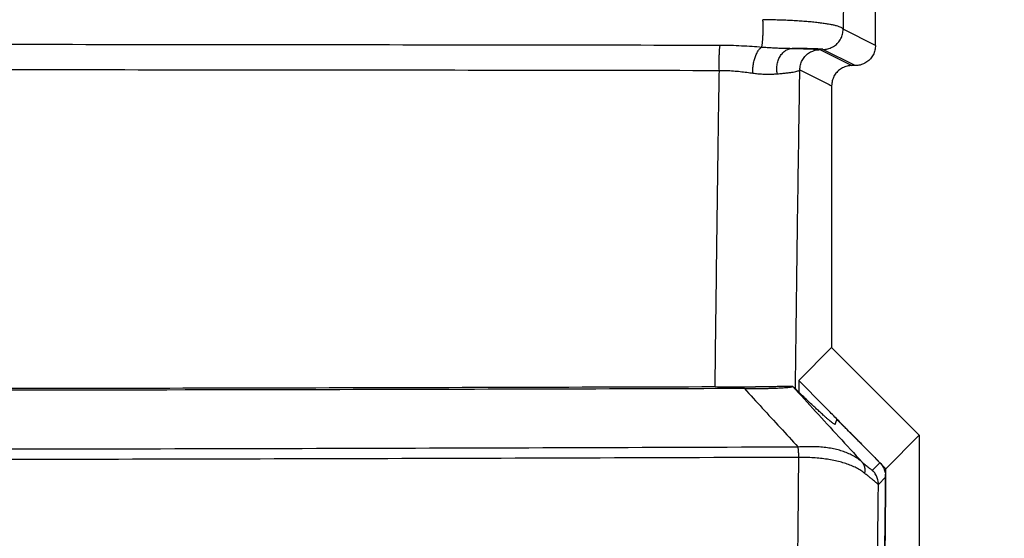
# Model space of a CAD drawing. Header units: inches. Extents: x 0 to 34, y 0 to 22.
# Tile 18 of 64: x 9.301 to 10.425, y 9.96 to 10.552. Entities that reach past the tile are written whole.
import ezdxf

# ---------------------------------------------------------------- set-up
doc = ezdxf.new("R2010")
doc.units = ezdxf.units.IN
doc.header["$LTSCALE"] = 1.87
doc.header["$MEASUREMENT"] = 0
doc.layers.get('0').update_dxf_attribs({"linetype": 'CONTINUOUS'})
doc.layers.add('DIMENSIONS', color=7, linetype='CONTINUOUS')
doc.styles.get("Standard").update_dxf_attribs({"font": 'txt', "width": 0.8})
doc.dimstyles.new('DIMSTYLE_1', dxfattribs={"dimtxt": 0.125, "dimasz": 0.18, "dimexe": 0.18, "dimexo": 0.0625, "dimgap": 0.09, "dimtad": 0, "dimtih": 1, "dimtoh": 1, "dimdec": 3, "dimzin": 4, "dimdsep": 46, "dimtxsty": 'STANDARD', "dimblk": '_FILLED', "dimblk1": '_FILLED', "dimblk2": '_FILLED', "dimcen": 0.09, "dimadec": 0, "dimazin": 0, "dimtp": 0.01, "dimtm": 0.01, "dimtfac": 1, "dimtdec": 3, "dimtofl": 0, "dimtmove": 0, "dimatfit": 3, "dimldrblk": '_FILLED', "dimfxl": 1, "dimtolj": 1, "dimtzin": 4, "dimarcsym": 0})

# ---------------------------------------------------------------- blocks, each defined once
blk = doc.blocks.new('_FILLED')
at = {"color": 0, "linetype": 'BYBLOCK'}
blk.add_solid([(0, 0), (-1, 0.1736), (-1, -0.1736)], dxfattribs=at)
blk = doc.blocks.new('*D2')
at = {"layer": 'DIMENSIONS', "color": 2, "linetype": 'CONTINUOUS'}
for p, q in [((10.1778, 11.3503), (12.7032, 11.3503)), ((12.5782, 11.3503), (12.5782, 9.1331)), ((12.5782, 6.4693), (12.5782, 8.8831)), ((10.1778, 6.4693), (12.7032, 6.4693))]:
    blk.add_line(p, q, dxfattribs=at)
at = {"layer": 'DIMENSIONS', "color": 2, "linetype": 'CONTINUOUS', "xscale": 0.18, "yscale": 0.18, "zscale": 0.18}
for p, rotation in [((12.5782, 11.3503), 90), ((12.5782, 6.4693), 270)]:
    blk.add_blockref('_FILLED', p, dxfattribs=dict(at, rotation=rotation))
at = {"layer": 'DIMENSIONS', "color": 2, "linetype": 'CONTINUOUS', "width": 0.8}
for s, p in [('4.881', (11.8657, 8.9456)), ('[', (12.4907, 8.9456)), ('123.98', (12.5907, 8.9456)), (']', (13.1907, 8.9456))]:
    blk.add_text(s, height=0.125, dxfattribs=at).set_placement(p)
blk = doc.blocks.new('*D5')
at = {"layer": 'DIMENSIONS', "color": 2, "linetype": 'CONTINUOUS'}
for p, q in [((9.32, 10.7853), (11.6089, 10.7853)), ((11.4839, 10.7853), (11.4839, 8.649)), ((11.4839, 6.4693), (11.4839, 8.399)), ((10.1778, 6.4693), (11.6089, 6.4693))]:
    blk.add_line(p, q, dxfattribs=at)
at = {"layer": 'DIMENSIONS', "color": 2, "linetype": 'CONTINUOUS', "xscale": 0.18, "yscale": 0.18, "zscale": 0.18}
for p, rotation in [((11.4839, 10.7853), 90), ((11.4839, 6.4693), 270)]:
    blk.add_blockref('_FILLED', p, dxfattribs=dict(at, rotation=rotation))
at = {"layer": 'DIMENSIONS', "color": 2, "linetype": 'CONTINUOUS', "width": 0.8}
for s, p in [('4.316', (10.7714, 8.4615)), ('[', (11.3964, 8.4615)), ('109.63', (11.4964, 8.4615)), (']', (12.0964, 8.4615))]:
    blk.add_text(s, height=0.125, dxfattribs=at).set_placement(p)

msp = doc.modelspace()

# ---------------------------------------------------------------- linework, layer by layer
at = {"color": 7, "linetype": 'CONTINUOUS'}
for p, q in [((10.2782, 10.5225), (10.2782, 10.7608)), ((10.2782, 10.5225), (10.2413, 10.541)), ((10.2149, 10.5177), (10.2512, 10.4995)), ((10.2552, 10.4995), (10.2183, 10.518)), ((10.2552, 10.4995), (10.2512, 10.4995)), ((10.2282, 10.4765), (10.2282, 10.1773)), ((10.1908, 10.1399), (10.2282, 10.1773)), ((10.2282, 10.1773), (10.3282, 10.0773)), ((10.1838, 10.133), (10.184, 10.1331)), ((10.2324, 10.0898), (10.2341, 10.0947)), ((10.29, 10.039), (10.3282, 10.0773)), ((10.3282, 10.0773), (10.3282, 9.8223)), ((10.2833, 10.0458), (10.2748, 10.0373)), ((10.2898, 10.0293), (10.2816, 10.021))]:
    msp.add_line(p, q, dxfattribs=at)
for points, knots in [([(10.2445, 10.7239), (10.2442, 10.7037), (10.2434, 10.6633), (10.2423, 10.6023), (10.2416, 10.5615), (10.2413, 10.541)], [0, 0, 0, 0, 0.330362, 0.663713, 1, 1, 1, 1]), ([(10.1484, 10.5207), (10.1485, 10.5211), (10.1487, 10.5219), (10.1489, 10.5232), (10.1491, 10.5248), (10.1493, 10.5267), (10.1495, 10.5288), (10.1496, 10.531), (10.1498, 10.5335), (10.1499, 10.536), (10.1499, 10.5387), (10.15, 10.5414), (10.15, 10.5441), (10.1499, 10.5467), (10.1499, 10.5494), (10.1498, 10.5511), (10.1498, 10.5519)], [0, 0, 0, 0, 0.034721, 0.078409, 0.130546, 0.190456, 0.257333, 0.330267, 0.408253, 0.490216, 0.575019, 0.661487, 0.748419, 0.834608, 0.918858, 1, 1, 1, 1]), ([(10.2413, 10.541), (10.2412, 10.5414), (10.2405, 10.5422), (10.239, 10.5431), (10.2367, 10.544), (10.2337, 10.5449), (10.2301, 10.5458), (10.2258, 10.5466), (10.2209, 10.5474), (10.2155, 10.5482), (10.2095, 10.5489), (10.2031, 10.5495), (10.1963, 10.55), (10.1891, 10.5505), (10.1816, 10.551), (10.1739, 10.5513), (10.166, 10.5516), (10.1579, 10.5518), (10.1525, 10.5519), (10.1498, 10.5519)], [0, 0, 0, 0, 0.013078, 0.032092, 0.058112, 0.091332, 0.131612, 0.178642, 0.232008, 0.29124, 0.355833, 0.425258, 0.498962, 0.576398, 0.65701, 0.740248, 0.825541, 0.912322, 1, 1, 1, 1]), ([(10.2183, 10.518), (10.2192, 10.518), (10.2211, 10.5181), (10.2238, 10.5186), (10.2265, 10.5194), (10.229, 10.5206), (10.2314, 10.522), (10.2336, 10.5237), (10.2356, 10.5257), (10.2373, 10.5279), (10.2387, 10.5303), (10.2399, 10.5328), (10.2407, 10.5355), (10.2412, 10.5382), (10.2413, 10.5401), (10.2413, 10.541)], [0, 0, 0, 0, 0.076894, 0.153794, 0.230702, 0.307616, 0.384537, 0.461463, 0.538395, 0.61533, 0.692267, 0.769204, 0.846139, 0.923072, 1, 1, 1, 1]), ([(9.1356, 10.5239), (9.216, 10.5239), (9.3767, 10.5238), (9.6179, 10.5235), (9.8593, 10.5233), (10.0203, 10.523), (10.1009, 10.5229)], [0, 0, 0, 0, 0.249707, 0.499574, 0.749655, 1, 1, 1, 1]), ([(10.1, 10.494), (10.0999, 10.4949), (10.0999, 10.4966), (10.0998, 10.4993), (10.0998, 10.502), (10.0998, 10.5047), (10.0998, 10.5075), (10.0999, 10.5101), (10.1, 10.5127), (10.1001, 10.5151), (10.1003, 10.5174), (10.1004, 10.5194), (10.1006, 10.5212), (10.1008, 10.5224), (10.1009, 10.5229)], [0, 0, 0, 0, 0.089084, 0.181454, 0.275807, 0.370809, 0.465117, 0.557397, 0.646347, 0.730711, 0.809304, 0.881026, 0.944882, 1, 1, 1, 1]), ([(10.1009, 10.5229), (10.1049, 10.5229), (10.1131, 10.5228), (10.1253, 10.5223), (10.1371, 10.5216), (10.1448, 10.521), (10.1484, 10.5207)], [0, 0, 0, 0, 0.255855, 0.515628, 0.76757, 1, 1, 1, 1]), ([(10.1383, 10.4909), (10.1383, 10.4917), (10.1382, 10.4934), (10.1383, 10.496), (10.1385, 10.4986), (10.1389, 10.5013), (10.1394, 10.5039), (10.14, 10.5064), (10.1408, 10.5088), (10.1416, 10.5112), (10.1426, 10.5133), (10.1436, 10.5153), (10.1447, 10.517), (10.1459, 10.5185), (10.1471, 10.5197), (10.148, 10.5204), (10.1484, 10.5207)], [0, 0, 0, 0, 0.077261, 0.156833, 0.237895, 0.319595, 0.401065, 0.481443, 0.55989, 0.635613, 0.707882, 0.776059, 0.83962, 0.898198, 0.951626, 1, 1, 1, 1]), ([(10.1484, 10.5207), (10.1505, 10.5206), (10.1545, 10.5203), (10.1606, 10.5199), (10.1665, 10.5196), (10.1723, 10.5194), (10.1779, 10.5193), (10.1815, 10.5192), (10.1833, 10.5192)], [0, 0, 0, 0, 0.176242, 0.349712, 0.519547, 0.685061, 0.845498, 1, 1, 1, 1]), ([(10.2782, 10.5225), (10.2782, 10.5216), (10.2781, 10.5197), (10.2776, 10.517), (10.2768, 10.5143), (10.2757, 10.5118), (10.2742, 10.5094), (10.2725, 10.5072), (10.2705, 10.5053), (10.2683, 10.5036), (10.266, 10.5021), (10.2634, 10.501), (10.2608, 10.5001), (10.258, 10.4996), (10.2562, 10.4995), (10.2552, 10.4995)], [0, 0, 0, 0, 0.076901, 0.153836, 0.230681, 0.307649, 0.384458, 0.461437, 0.53825, 0.615246, 0.69209, 0.769108, 0.846015, 0.923022, 1, 1, 1, 1]), ([(10.1662, 10.4901), (10.166, 10.491), (10.1657, 10.4929), (10.1656, 10.4957), (10.1657, 10.4984), (10.166, 10.5012), (10.1667, 10.5039), (10.1675, 10.5065), (10.1686, 10.5089), (10.1699, 10.5111), (10.1715, 10.5131), (10.1732, 10.5149), (10.175, 10.5164), (10.177, 10.5176), (10.179, 10.5185), (10.1812, 10.519), (10.1826, 10.5192), (10.1833, 10.5192)], [0, 0, 0, 0, 0.072742, 0.146058, 0.219513, 0.29267, 0.365102, 0.436413, 0.506257, 0.574354, 0.640509, 0.70463, 0.766743, 0.826999, 0.885678, 0.94318, 1, 1, 1, 1]), ([(10.2183, 10.518), (10.2181, 10.5181), (10.2175, 10.5181), (10.2164, 10.5183), (10.2146, 10.5184), (10.2123, 10.5185), (10.2094, 10.5186), (10.2061, 10.5187), (10.2023, 10.5188), (10.198, 10.5189), (10.1934, 10.519), (10.1885, 10.5191), (10.1851, 10.5191), (10.1833, 10.5192)], [0, 0, 0, 0, 0.016674, 0.050426, 0.101025, 0.167831, 0.249976, 0.346373, 0.455914, 0.577453, 0.709669, 0.851051, 1, 1, 1, 1]), ([(10.1833, 10.5192), (10.1853, 10.5191), (10.1891, 10.519), (10.1945, 10.5189), (10.1994, 10.5187), (10.2037, 10.5186), (10.2073, 10.5184), (10.2102, 10.5182), (10.2124, 10.5181), (10.2139, 10.5179), (10.2147, 10.5178), (10.2149, 10.5177)], [0, 0, 0, 0, 0.187724, 0.359617, 0.513953, 0.649238, 0.764103, 0.857379, 0.92814, 0.975731, 1, 1, 1, 1]), ([(10.1919, 10.4947), (10.1919, 10.4956), (10.1921, 10.4975), (10.1926, 10.5002), (10.1934, 10.5029), (10.1945, 10.5054), (10.196, 10.5078), (10.1977, 10.51), (10.1996, 10.5119), (10.2018, 10.5137), (10.2042, 10.5151), (10.2068, 10.5162), (10.2094, 10.5171), (10.2121, 10.5176), (10.214, 10.5177), (10.2149, 10.5177)], [0, 0, 0, 0, 0.076928, 0.153861, 0.230796, 0.307733, 0.38467, 0.461605, 0.538536, 0.615463, 0.692384, 0.769298, 0.846205, 0.923106, 1, 1, 1, 1]), ([(10.2512, 10.4995), (10.2503, 10.4995), (10.2485, 10.4994), (10.2457, 10.4989), (10.2431, 10.4981), (10.2405, 10.4969), (10.2381, 10.4955), (10.2359, 10.4938), (10.234, 10.4918), (10.2323, 10.4896), (10.2308, 10.4873), (10.2297, 10.4847), (10.2289, 10.4821), (10.2284, 10.4793), (10.2282, 10.4775), (10.2282, 10.4765)], [0, 0, 0, 0, 0.076978, 0.153984, 0.230892, 0.307911, 0.384756, 0.461754, 0.538566, 0.615544, 0.692353, 0.769319, 0.846163, 0.923099, 1, 1, 1, 1]), ([(9.1353, 10.4951), (9.2156, 10.495), (9.3762, 10.4949), (9.6173, 10.4947), (9.8586, 10.4944), (10.0195, 10.4942), (10.1, 10.494)], [0, 0, 0, 0, 0.249712, 0.499582, 0.749661, 1, 1, 1, 1]), ([(10.0952, 10.1324), (10.0955, 10.163), (10.0963, 10.2238), (10.0974, 10.3147), (10.0986, 10.4047), (10.0995, 10.4643), (10.1, 10.494)], [0, 0, 0, 0, 0.253537, 0.504817, 0.753687, 1, 1, 1, 1]), ([(10.1, 10.494), (10.1026, 10.4941), (10.108, 10.494), (10.116, 10.4935), (10.1238, 10.4928), (10.1312, 10.4919), (10.136, 10.4912), (10.1383, 10.4909)], [0, 0, 0, 0, 0.207493, 0.416789, 0.622286, 0.818464, 1, 1, 1, 1]), ([(10.1383, 10.4909), (10.1402, 10.4907), (10.144, 10.4902), (10.1496, 10.4898), (10.1552, 10.4897), (10.1607, 10.4898), (10.1644, 10.49), (10.1662, 10.4901)], [0, 0, 0, 0, 0.204164, 0.406932, 0.607806, 0.805991, 1, 1, 1, 1]), ([(10.1662, 10.4901), (10.168, 10.4903), (10.1714, 10.4906), (10.1762, 10.4911), (10.1805, 10.4916), (10.1842, 10.4921), (10.1872, 10.4927), (10.1895, 10.4933), (10.191, 10.4939), (10.1918, 10.4944), (10.1919, 10.4947)], [0, 0, 0, 0, 0.204504, 0.389913, 0.553995, 0.69478, 0.810566, 0.900022, 0.962606, 1, 1, 1, 1]), ([(10.1869, 10.1302), (10.1869, 10.1335), (10.1872, 10.1567), (10.1877, 10.1999), (10.1885, 10.2597), (10.1893, 10.319), (10.1901, 10.3779), (10.191, 10.4364), (10.1916, 10.4753), (10.1919, 10.4947)], [0, 0, 0, 0, 0.026586, 0.191541, 0.355454, 0.518282, 0.679999, 0.840581, 1, 1, 1, 1]), ([(10.1919, 10.4947), (10.196, 10.4927), (10.204, 10.4886), (10.2161, 10.4826), (10.2242, 10.4786), (10.2282, 10.4765)], [0, 0, 0, 0, 0.333333, 0.666667, 1, 1, 1, 1]), ([(10.2346, 10.0953), (10.231, 10.099), (10.2164, 10.1138), (10.2018, 10.1287), (10.1908, 10.1399)], [0, 0, 0, 0, 0.248938, 1, 1, 1, 1]), ([(10.1286, 10.1306), (9.9643, 10.13), (9.578, 10.129), (8.9696, 10.1281), (8.3035, 10.1281), (7.6962, 10.129), (7.311, 10.13), (7.1479, 10.1306)], [0, 0, 0, 0, 0.165325, 0.388836, 0.612293, 0.835804, 1, 1, 1, 1]), ([(10.0952, 10.1324), (10.0142, 10.1322), (9.8521, 10.1317), (9.6092, 10.1311), (9.3663, 10.1306), (9.1236, 10.1303), (8.8809, 10.1301), (8.6382, 10.1301), (8.3956, 10.1301), (8.1529, 10.1303), (7.9101, 10.1306), (7.6673, 10.1311), (7.4243, 10.1317), (7.2623, 10.1322), (7.1813, 10.1324)], [0, 0, 0, 0, 0.083427, 0.166807, 0.25014, 0.333442, 0.416729, 0.5, 0.583271, 0.666558, 0.74986, 0.833193, 0.916573, 1, 1, 1, 1]), ([(10.0952, 10.1324), (10.1029, 10.1324), (10.1183, 10.1325), (10.1337, 10.1325), (10.1414, 10.1326)], [0, 0, 0, 0, 0.499986, 1, 1, 1, 1]), ([(10.1286, 10.1306), (10.1306, 10.1306), (10.1345, 10.1306), (10.1401, 10.1306), (10.1453, 10.1307), (10.1501, 10.1308), (10.1546, 10.1308), (10.1588, 10.1309), (10.1627, 10.1311), (10.1663, 10.1312), (10.1697, 10.1313), (10.1727, 10.1315), (10.1755, 10.1317), (10.178, 10.1319), (10.1801, 10.1321), (10.1818, 10.1323), (10.183, 10.1326), (10.1837, 10.1328), (10.1838, 10.133)], [0, 0, 0, 0, 0.109164, 0.210411, 0.303989, 0.390971, 0.471951, 0.547116, 0.617126, 0.68241, 0.742757, 0.798232, 0.848721, 0.893571, 0.932244, 0.963714, 0.98672, 1, 1, 1, 1]), ([(10.1286, 10.1306), (10.1354, 10.1231), (10.149, 10.1083), (10.1695, 10.086), (10.1831, 10.0712), (10.1899, 10.0637)], [0, 0, 0, 0, 0.332765, 0.666097, 1, 1, 1, 1]), ([(10.1838, 10.1331), (10.1822, 10.133), (10.1789, 10.133), (10.1738, 10.1329), (10.1686, 10.1328), (10.1633, 10.1327), (10.158, 10.1327), (10.1525, 10.1326), (10.147, 10.1326), (10.1432, 10.1326), (10.1414, 10.1326)], [0, 0, 0, 0, 0.114896, 0.235014, 0.357546, 0.482308, 0.609124, 0.737812, 0.86817, 1, 1, 1, 1]), ([(10.1838, 10.133), (10.1926, 10.1235), (10.21, 10.1043), (10.2364, 10.0755), (10.2541, 10.0562), (10.2629, 10.0466)], [0, 0, 0, 0, 0.33038, 0.663692, 1, 1, 1, 1]), ([(10.2324, 10.0898), (10.2324, 10.0897), (10.2319, 10.0896), (10.2311, 10.0901), (10.2299, 10.0908), (10.2284, 10.0919), (10.2264, 10.0935), (10.2241, 10.0954), (10.2214, 10.0977), (10.2183, 10.1005), (10.2148, 10.1037), (10.2109, 10.1073), (10.2065, 10.1114), (10.2016, 10.116), (10.1962, 10.1212), (10.1903, 10.1269), (10.1861, 10.131), (10.184, 10.1331)], [0, 0, 0, 0, 0.005861, 0.018763, 0.040094, 0.069826, 0.107745, 0.153843, 0.208385, 0.271425, 0.343597, 0.425349, 0.517139, 0.619951, 0.734142, 0.86066, 1, 1, 1, 1]), ([(10.2476, 10.082), (10.2469, 10.0827), (10.2455, 10.0841), (10.2436, 10.086), (10.2419, 10.0877), (10.2403, 10.0892), (10.239, 10.0905), (10.2379, 10.0916), (10.2369, 10.0925), (10.2361, 10.0932), (10.2354, 10.0938), (10.2349, 10.0943), (10.2345, 10.0946), (10.2343, 10.0947), (10.2341, 10.0948), (10.2341, 10.0947)], [0, 0, 0, 0, 0.163261, 0.310113, 0.440604, 0.554675, 0.652773, 0.736635, 0.807041, 0.865844, 0.91392, 0.951148, 0.97791, 0.994132, 1, 1, 1, 1]), ([(10.2476, 10.082), (10.2515, 10.078), (10.2595, 10.0699), (10.2714, 10.0578), (10.2793, 10.0498), (10.2833, 10.0458)], [0, 0, 0, 0, 0.332878, 0.666212, 1, 1, 1, 1]), ([(10.2833, 10.0458), (10.2745, 10.0548), (10.2626, 10.0669), (10.2507, 10.079), (10.2476, 10.082)], [0, 0, 0, 0, 0.743894, 1, 1, 1, 1]), ([(10.1899, 10.0637), (10.1036, 10.0634), (9.9311, 10.0628), (9.6723, 10.062), (9.4137, 10.0614), (9.1551, 10.061), (8.8967, 10.0608), (8.6382, 10.0607), (8.3798, 10.0608), (8.1214, 10.061), (7.8628, 10.0614), (7.6042, 10.062), (7.3454, 10.0628), (7.1729, 10.0634), (7.0866, 10.0637)], [0, 0, 0, 0, 0.083428, 0.166808, 0.250145, 0.33345, 0.416731, 0.5, 0.583268, 0.66655, 0.749854, 0.833192, 0.916572, 1, 1, 1, 1]), ([(10.2629, 10.0466), (10.2615, 10.0478), (10.2584, 10.0503), (10.2534, 10.0535), (10.2478, 10.0563), (10.2418, 10.0586), (10.2354, 10.0606), (10.2286, 10.0621), (10.2214, 10.0632), (10.2139, 10.0639), (10.2061, 10.0642), (10.1981, 10.0641), (10.1927, 10.0639), (10.1899, 10.0637)], [0, 0, 0, 0, 0.075135, 0.152628, 0.23301, 0.316666, 0.40384, 0.494671, 0.589179, 0.687235, 0.788609, 0.893004, 1, 1, 1, 1]), ([(10.1907, 10.052), (10.1907, 10.0528), (10.1907, 10.0543), (10.1906, 10.0564), (10.1904, 10.0585), (10.1903, 10.0604), (10.1901, 10.0621), (10.19, 10.0632), (10.1899, 10.0637)], [0, 0, 0, 0, 0.19305, 0.378065, 0.553065, 0.716181, 0.865684, 1, 1, 1, 1]), ([(10.1907, 10.052), (10.1044, 10.0517), (9.9318, 10.0511), (9.6729, 10.0503), (9.4141, 10.0497), (9.1554, 10.0493), (8.8968, 10.049), (8.6382, 10.0489), (8.3797, 10.049), (8.1211, 10.0493), (7.8624, 10.0497), (7.6036, 10.0503), (7.3447, 10.0511), (7.1721, 10.0517), (7.0857, 10.052)], [0, 0, 0, 0, 0.083428, 0.166807, 0.250144, 0.333449, 0.416731, 0.5, 0.583269, 0.66655, 0.749855, 0.833193, 0.916572, 1, 1, 1, 1]), ([(10.1891, 9.8779), (10.1893, 9.8973), (10.1896, 9.9361), (10.1902, 9.9942), (10.1906, 10.0328), (10.1907, 10.052)], [0, 0, 0, 0, 0.334908, 0.668268, 1, 1, 1, 1]), ([(10.2661, 10.0336), (10.2646, 10.0348), (10.2615, 10.0371), (10.2563, 10.04), (10.2505, 10.0427), (10.2443, 10.045), (10.2377, 10.0469), (10.2306, 10.0486), (10.2232, 10.0499), (10.2155, 10.0508), (10.2074, 10.0515), (10.1991, 10.0519), (10.1936, 10.052), (10.1907, 10.052)], [0, 0, 0, 0, 0.072328, 0.148134, 0.227743, 0.311357, 0.399047, 0.490778, 0.586385, 0.685563, 0.787894, 0.892892, 1, 1, 1, 1]), ([(10.2748, 10.0373), (10.2747, 10.0372), (10.2743, 10.0373), (10.2737, 10.0377), (10.2726, 10.0384), (10.2712, 10.0394), (10.2695, 10.0408), (10.2675, 10.0425), (10.2653, 10.0444), (10.2637, 10.0458), (10.2629, 10.0466)], [0, 0, 0, 0, 0.022861, 0.072609, 0.154302, 0.268156, 0.412812, 0.585872, 0.783163, 1, 1, 1, 1]), ([(10.2661, 10.0336), (10.2662, 10.0343), (10.2664, 10.0357), (10.2664, 10.0378), (10.2662, 10.0399), (10.2657, 10.0418), (10.265, 10.0435), (10.2641, 10.0451), (10.2633, 10.0461), (10.2629, 10.0465)], [0, 0, 0, 0, 0.157656, 0.309762, 0.456404, 0.597949, 0.735059, 0.868679, 1, 1, 1, 1]), ([(10.2833, 10.0458), (10.2839, 10.0452), (10.285, 10.0439), (10.2864, 10.0418), (10.2877, 10.0395), (10.2886, 10.0371), (10.2894, 10.0346), (10.2898, 10.032), (10.2899, 10.0302), (10.2898, 10.0293)], [0, 0, 0, 0, 0.138309, 0.27838, 0.419644, 0.562686, 0.706838, 0.852714, 1, 1, 1, 1]), ([(10.2816, 10.021), (10.2814, 10.0212), (10.2809, 10.0216), (10.28, 10.0224), (10.2787, 10.0235), (10.2769, 10.0249), (10.2748, 10.0267), (10.2722, 10.0287), (10.2693, 10.0311), (10.2672, 10.0327), (10.2661, 10.0336)], [0, 0, 0, 0, 0.031876, 0.091903, 0.179685, 0.293988, 0.433944, 0.599044, 0.788128, 1, 1, 1, 1]), ([(10.2816, 10.021), (10.2816, 10.0219), (10.2815, 10.0236), (10.281, 10.0262), (10.2803, 10.0286), (10.2793, 10.031), (10.2781, 10.0333), (10.2766, 10.0354), (10.2754, 10.0367), (10.2748, 10.0373)], [0, 0, 0, 0, 0.142814, 0.285646, 0.428496, 0.57136, 0.714235, 0.857117, 1, 1, 1, 1]), ([(10.2898, 10.0293), (10.2897, 10.0125), (10.2893, 9.9789), (10.2888, 9.9282), (10.2884, 9.8944), (10.2883, 9.8774)], [0, 0, 0, 0, 0.331654, 0.665008, 1, 1, 1, 1]), ([(10.2802, 9.8855), (10.2804, 9.9006), (10.2807, 9.9308), (10.2811, 9.976), (10.2814, 10.006), (10.2816, 10.021)], [0, 0, 0, 0, 0.334558, 0.667901, 1, 1, 1, 1]), ([(10.2893, 9.9798), (10.2893, 9.98), (10.2893, 9.9825), (10.2894, 9.985), (10.2894, 9.9872)], [0, 0, 0, 0, 0.09671, 1, 1, 1, 1])]:
    msp.add_open_spline(points, degree=3, knots=knots, dxfattribs=at)
for points in [[(10.1908, 10.1399), (10.1907, 10.1354), (10.1907, 10.131), (10.1906, 10.1266)], [(10.184, 10.1331), (10.1839, 10.1331), (10.1839, 10.1331), (10.1838, 10.1331)], [(10.2476, 10.082), (10.2433, 10.0865), (10.2389, 10.0909), (10.2346, 10.0953)], [(10.29, 10.039), (10.2877, 10.0413), (10.2855, 10.0435), (10.2833, 10.0458)], [(10.2898, 10.0293), (10.2899, 10.0326), (10.2899, 10.0358), (10.29, 10.039)], [(10.2894, 9.9872), (10.2895, 10.0012), (10.2897, 10.0153), (10.2898, 10.0293)], [(10.2887, 9.9247), (10.2889, 9.943), (10.2891, 9.9614), (10.2893, 9.9798)]]:
    msp.add_open_spline(points, degree=3, dxfattribs=at)

# ---------------------------------------------------------------- dimensions: what is measured, and where the dimension line sits
at = {"layer": 'DIMENSIONS', "color": 2, "linetype": 'CONTINUOUS'}
for base, p2, picture, middle in [((12.5782, 11.3503), (10.1778, 11.3503), '*D2', (12.5782, 9.0081)), ((11.4839, 10.7853), (9.32, 10.7853), '*D5', (11.4839, 8.524))]:
    dim = msp.add_linear_dim(base=base, p1=(10.1778, 6.4693), p2=p2, angle=90, dimstyle='DIMSTYLE_1', dxfattribs=at)
    dim.commit()
    dim.dimension.update_dxf_attribs({"geometry": picture, "text_midpoint": middle, "dimtype": 160})

doc.saveas('drawing.dxf')
